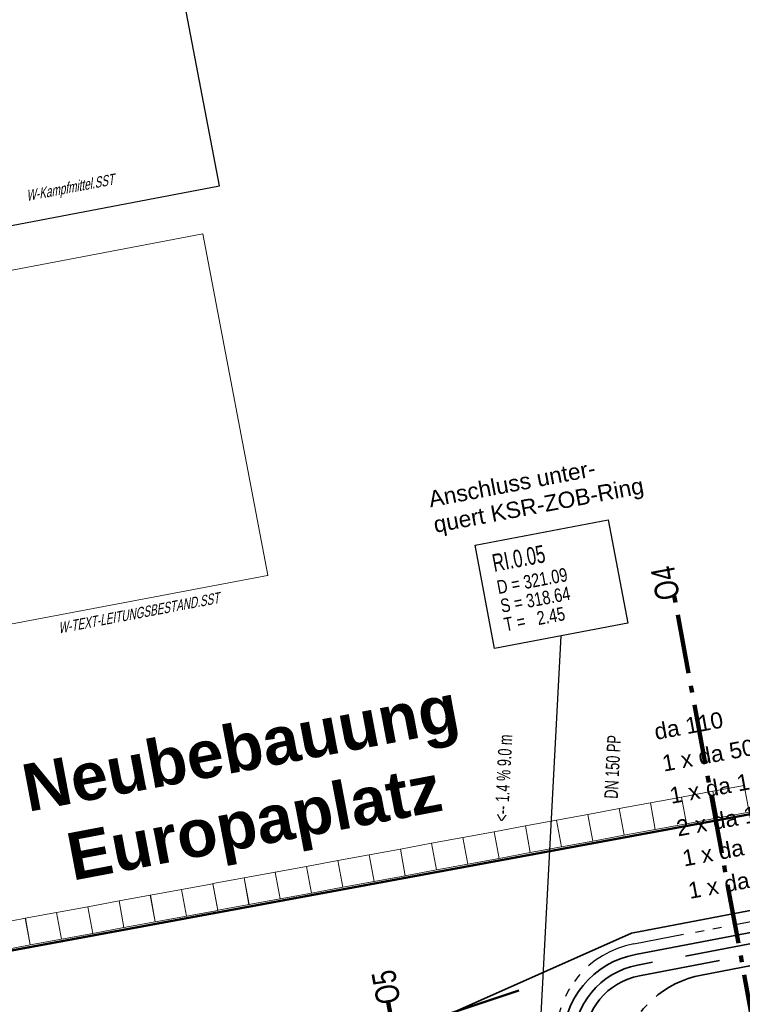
# Model space of a CAD drawing. Extents: x 3503752 to 3504470, y 5375172 to 5375556.
# Tile 43 of 77: x 3504271 to 3504282, y 5375442 to 5375457. Entities that reach past the tile are written whole.
import ezdxf

# ---------------------------------------------------------------- set-up
doc = ezdxf.new("R2010")
doc.units = 0
doc.header["$MEASUREMENT"] = 0
for name, pattern in [('2', [3.4, 1.2, -0.5, 1.2, -0.5]), ('237', [1.5, 0.75, -0.18, 0.13, -0.13, 0.13, -0.18]), ('97', [1.31251, 0.87501, -0.1875, 0.0625, -0.1875])]:
    doc.linetypes.add(name, pattern=pattern)
for name, color, linetype in [('$_LISY_$_TMP', 7, 'Continuous'), ('_4WP_ALLGEMEIN', 7, 'Continuous'), ('_4WP_BAUFELD', 7, 'Continuous'), ('_4WP_KANALISATIO', 7, 'Continuous'), ('_4WP_KANCAD-T', 7, 'Continuous'), ('_4WP_KONZ-BAUGRU', 7, 'Continuous'), ('_4WP_LICHT-KSR', 7, 'Continuous'), ('_4WP_SCHNITTF_HR', 7, 'Continuous'), ('_4WP_STADT_DATEN', 7, 'Continuous'), ('_4WP_STADT_FTT3', 7, 'Continuous'), ('_4WP_STADT_LSA', 7, 'Continuous'), ('_4WP_STADT_STROM', 7, 'Continuous'), ('_4WP_TELEKOM', 7, 'Continuous'), ('_OST_1STEMPEL2', 7, 'Continuous'), ('_OST_1STEMPEL4', 7, 'Continuous')]:
    doc.layers.add(name, color=color, linetype=linetype)
doc.styles.add('108', font='TXT', dxfattribs={"width": 0.7, "height": 0.2})
doc.styles.add('109', font='TXT', dxfattribs={"width": 0.7, "height": 0.26})
doc.styles.add('110', font='TXT', dxfattribs={"width": 0.8, "height": 0.2})
doc.styles.add('121', font='ARIAL.TTF', dxfattribs={"height": 0.24})
doc.styles.add('136', font='ARIAL.TTF', dxfattribs={"height": 0.24})
doc.styles.add('179', font='ARIAL.TTF', dxfattribs={"height": 0.24})
doc.styles.add('349', font='ARIALBD.TTF', dxfattribs={"height": 0.7})
doc.styles.add('387', font='ARIAL.TTF', dxfattribs={"height": 0.24})
doc.styles.add('407', font='TXT', dxfattribs={"width": 0.8, "height": 0.35})
doc.styles.add('412', font='ARIAL.TTF', dxfattribs={"height": 0.24})
doc.styles.add('420', font='ARIAL.TTF', dxfattribs={"height": 0.24})
doc.styles.add('525', font='ARIAL.TTF', dxfattribs={"height": 0.24})
doc.styles.add('574', font='TXT', dxfattribs={"width": 0.7, "oblique": 18, "height": 0.16})
doc.styles.add('587', font='TXT', dxfattribs={"width": 0.7, "oblique": 18, "height": 0.16})

# ---------------------------------------------------------------- blocks, each defined once
blk = doc.blocks.new('3203')
at = {"color": 1, "linetype": 'Continuous', "lineweight": 18}
for p, q in [((-0.2345, 0.2), (0.2345, 0.2)), ((-0.2345, -0.199999), (-0.2345, 0.2)), ((0.2345, 0.2), (0.2345, -0.199999)), ((-0.2345, -0.199999), (0.2345, -0.199999))]:
    blk.add_line(p, q, dxfattribs=at)

msp = doc.modelspace()

# ---------------------------------------------------------------- linework, layer by layer
at = {"layer": '_4WP_BAUFELD', "color": 91, "linetype": 'Continuous', "lineweight": 50}
msp.add_lwpolyline([(3504215.375, 5375431.78), (3504219.033, 5375426.922, 0.322461), (3504225.728, 5375424.841), (3504278.413, 5375442.446)], format="xyb", dxfattribs=at)
at = {"layer": '_4WP_KANCAD-T', "color": 1, "linetype": 'Continuous', "lineweight": 25}
msp.add_line((3504278.702, 5375441.352), (3504279.037, 5375447.679), dxfattribs=at)
at = {"layer": '_4WP_KANCAD-T', "color": 7, "linetype": 'Continuous', "lineweight": 18}
msp.add_lwpolyline([(3504277.765, 5375449.019), (3504279.73, 5375449.392), (3504280.019, 5375447.865), (3504278.054, 5375447.492), (3504277.765, 5375449.019)], dxfattribs=at)
at = {"layer": '_4WP_KANCAD-T', "color": 1, "linetype": 'Continuous', "lineweight": 25}
msp.add_lwpolyline([(3504277.765, 5375449.019), (3504279.73, 5375449.392), (3504280.019, 5375447.865), (3504278.054, 5375447.492), (3504277.765, 5375449.019)], dxfattribs=at)
at = {"layer": '_4WP_KONZ-BAUGRU', "color": 1, "linetype": 'Continuous', "lineweight": 50}
msp.add_line((3504206.953, 5375431.219), (3504286.934, 5375445.993), dxfattribs=at)
at = {"layer": '_4WP_KONZ-BAUGRU', "color": 1, "linetype": 'Continuous', "lineweight": 13}
msp.add_line((3504286.193, 5375445.866), (3504207.614, 5375431.351), dxfattribs=at)
at = {"layer": '_4WP_LICHT-KSR', "color": 190, "linetype": '2', "lineweight": 35}
msp.add_lwpolyline([(3504279.629, 5375437.558), (3504279.389, 5375437.766), (3504279.378, 5375441.677, -0.360958), (3504280.191, 5375442.662), (3504289.28, 5375444.391), (3504294.328, 5375442.774), (3504294.57, 5375442.762)], format="xyb", dxfattribs=at)
at = {"layer": '_4WP_SCHNITTF_HR', "color": 92, "linetype": '97', "lineweight": 100}
for p, q in [((3504281.896, 5375441.817), (3504280.699, 5375448.296)), ((3504277.863, 5375434.804), (3504276.468, 5375442.356))]:
    msp.add_line(p, q, dxfattribs=at)
at = {"layer": '_4WP_STADT_DATEN', "color": 7, "linetype": 'Continuous', "lineweight": 35}
msp.add_lwpolyline([(3504284.405, 5375442.219), (3504284.193, 5375443.333), (3504283.714, 5375443.658), (3504280.131, 5375442.976, 0.360958), (3504279.058, 5375441.676), (3504279.063, 5375440.066, 0.198915), (3504279.357, 5375439.359), (3504281.352, 5375437.376)], format="xyb", dxfattribs=at)
at = {"layer": '_4WP_STADT_FTT3', "color": 1, "linetype": '237', "lineweight": 25}
msp.add_lwpolyline([(3504278.703, 5375437.942, 0.277224), (3504278.967, 5375438.385), (3504278.958, 5375441.743, -0.360958), (3504280.106, 5375443.134), (3504283.708, 5375443.82), (3504284.311, 5375443.41), (3504284.533, 5375442.243)], format="xyb", dxfattribs=at)
at = {"layer": '_4WP_STADT_LSA', "color": 7, "linetype": '237', "lineweight": 35}
msp.add_lwpolyline([(3504282.092, 5375436.972), (3504282.4, 5375437.282), (3504282.355, 5375438.122), (3504280.33, 5375440.136, -0.603178), (3504281.107, 5375442.673), (3504288.426, 5375444.066, 0.412645), (3504289.223, 5375445.23), (3504287.808, 5375452.891)], format="xyb", dxfattribs=at)
at = {"layer": '_4WP_STADT_STROM', "color": 3, "linetype": '2', "lineweight": 35}
msp.add_lwpolyline([(3504284.257, 5375442.191), (3504284.052, 5375443.271), (3504283.721, 5375443.496), (3504280.161, 5375442.819, 0.360958), (3504279.218, 5375441.676), (3504279.229, 5375437.699), (3504279.501, 5375437.429)], format="xyb", dxfattribs=at)
at = {"layer": '_4WP_TELEKOM', "color": 114, "linetype": 'Continuous', "lineweight": 35}
msp.add_lwpolyline([(3504172.216, 5375460.701), (3504172.221, 5375460.847, -0.403893), (3504173.222, 5375461.81), (3504186.325, 5375461.787, -0.35713), (3504187.304, 5375460.983), (3504193.469, 5375430.095, -0.033762), (3504193.462, 5375427.377, 0.490271), (3504194.641, 5375426.324), (3504275.505, 5375441.26), (3504280.071, 5375443.291), (3504283.631, 5375443.968), (3504285.036, 5375443.746), (3504289.29, 5375444.556), (3504294.357, 5375442.932), (3504294.578, 5375442.922)], format="xyb", dxfattribs=at)
at = {"layer": '_OST_1STEMPEL2', "color": 7, "linetype": 'Continuous', "lineweight": 18}
for p, q in [((3504260.604, 5375451.113), (3504273.75, 5375453.613)), ((3504274.708, 5375448.573), (3504273.75, 5375453.613)), ((3504261.556, 5375446.073), (3504274.703, 5375448.572))]:
    msp.add_line(p, q, dxfattribs=at)
at = {"layer": '_OST_1STEMPEL2', "color": 7, "linetype": 'Continuous', "lineweight": 13}
msp.add_line((3504274.703, 5375448.572), (3504274.708, 5375448.573), dxfattribs=at)
at = {"layer": '_OST_1STEMPEL4', "color": 1, "linetype": 'Continuous', "lineweight": 25}
for p, q in [((3504273.993, 5375454.319), (3504271.764, 5375466.045)), ((3504260.312, 5375451.718), (3504273.993, 5375454.319))]:
    msp.add_line(p, q, dxfattribs=at)

# ---------------------------------------------------------------- block references
at = {"layer": '$_LISY_$_TMP', "color": 7, "rotation": 10.46543884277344}
for p in [(3504281.541, 5375445.231), (3504281.08, 5375445.146), (3504280.158, 5375444.975), (3504280.619, 5375445.06), (3504279.235, 5375444.805), (3504279.696, 5375444.89), (3504278.774, 5375444.72), (3504277.852, 5375444.549), (3504278.313, 5375444.634), (3504276.929, 5375444.379), (3504277.39, 5375444.464), (3504276.468, 5375444.294), (3504275.546, 5375444.123), (3504276.007, 5375444.208), (3504274.623, 5375443.953), (3504275.084, 5375444.038), (3504273.701, 5375443.782), (3504274.162, 5375443.868), (3504273.24, 5375443.697), (3504272.317, 5375443.527), (3504272.778, 5375443.612), (3504271.395, 5375443.357), (3504271.856, 5375443.442), (3504270.934, 5375443.271)]:
    msp.add_blockref('3203', p, dxfattribs=at)

# ---------------------------------------------------------------- texts
at = {"layer": '_4WP_ALLGEMEIN', "color": 250, "linetype": 'Continuous', "style": '349'}
for s, p in [('Neubebauung', (3504271.166, 5375445.08)), ('Europaplatz', (3504271.823, 5375444.065))]:
    msp.add_text(s, height=0.7, rotation=10.7294, dxfattribs=at).set_placement(p)
at = {"layer": '_4WP_KANALISATIO', "color": 7, "linetype": 'Continuous', "style": '136'}
for s, p in [('Anschluss unter-', (3504277.105, 5375449.576)), ('quert KSR-ZOB-Ring', (3504277.177, 5375449.199))]:
    msp.add_text(s, height=0.24, rotation=10.737, dxfattribs=at).set_placement(p)
at = {"layer": '_4WP_KANCAD-T', "color": 1, "linetype": 'Continuous'}
for s, height, rotation, style, width, p in [('RI.0.05', 0.26, 10.737, '109', 0.7, (3504278.047, 5375448.623)), ('D = 321.09', 0.2, 10.737, '110', 0.8, (3504278.109, 5375448.295)), ('S = 318.64', 0.2, 10.737, '110', 0.8, (3504278.161, 5375448.02)), ('T =   2.45', 0.2, 10.737, '110', 0.8, (3504278.213, 5375447.745)), ('<-- 1.4 % 9.0 m', 0.2, 87.0434, '108', 0.7, (3504278.25, 5375444.935)), ('DN 150 PP', 0.2, 87.0434, '108', 0.7, (3504279.87, 5375445.272))]:
    msp.add_text(s, height=height, rotation=rotation, dxfattribs=dict(at, style=style, width=width)).set_placement(p)
at = {"layer": '_4WP_LICHT-KSR', "color": 190, "linetype": 'Continuous', "style": '387'}
msp.add_text('1 x da 110 Licht', height=0.24, rotation=10.7746, dxfattribs=at).set_placement((3504280.85, 5375444.274))
at = {"layer": '_4WP_SCHNITTF_HR', "color": 7, "linetype": 'Continuous', "style": '407', "width": 0.8}
for s, p in [('O4', (3504280.788, 5375448.243)), ('O5', (3504276.667, 5375442.28))]:
    msp.add_text(s, height=0.35, rotation=100.4655, dxfattribs=at).set_placement(p)
at = {"layer": '_4WP_STADT_DATEN', "color": 7, "linetype": 'Continuous', "style": '412'}
msp.add_text('1 x da 110 Daten', height=0.24, rotation=10.4655, dxfattribs=at).set_placement((3504280.66, 5375445.199))
at = {"layer": '_4WP_STADT_FTT3', "color": 1, "linetype": 'Continuous', "style": '121'}
msp.add_text('1 x da 50 FTTB', height=0.24, rotation=10.4654, dxfattribs=at).set_placement((3504280.55, 5375445.675))
at = {"layer": '_4WP_STADT_LSA', "color": 7, "linetype": 'Continuous', "style": '525'}
msp.add_text('1 x da 110 LSA', height=0.24, rotation=10.4654, dxfattribs=at).set_placement((3504280.934, 5375443.796))
at = {"layer": '_4WP_STADT_STROM', "color": 7, "linetype": 'Continuous', "style": '179'}
msp.add_text('2 x da 110 Strom', height=0.24, rotation=10.4654, dxfattribs=at).set_placement((3504280.761, 5375444.718))
at = {"layer": '_4WP_TELEKOM', "color": 255, "linetype": 'Continuous', "style": '420'}
msp.add_text('da 110', height=0.24, rotation=10.4654, dxfattribs=at).set_placement((3504280.434, 5375446.143))
at = {"layer": '_OST_1STEMPEL2', "color": 7, "linetype": 'Continuous', "style": '574', "oblique": 18, "width": 0.7}
msp.add_text('W-TEXT-LEITUNGSBESTAND.SST', height=0.16, rotation=10.764, dxfattribs=at).set_placement((3504271.626, 5375447.713))
at = {"layer": '_OST_1STEMPEL4', "color": 7, "linetype": 'Continuous', "style": '587', "oblique": 18, "width": 0.7}
msp.add_text('W-Kampfmittel.SST', height=0.16, rotation=10.764, dxfattribs=at).set_placement((3504271.152, 5375454.095))

doc.saveas('drawing.dxf')
